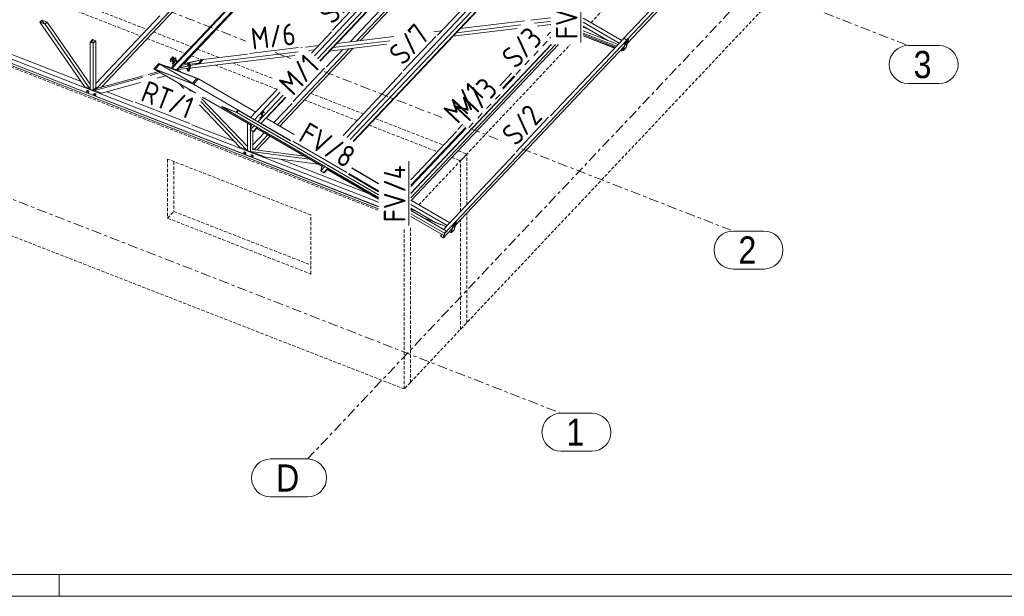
# Model space of a CAD drawing. Header units: millimetres. Extents: x -681 to 506, y -45 to 794.
# Tile 22 of 256: x -71 to 110, y -45 to 61. Entities that reach past the tile are written whole.
import ezdxf

# ---------------------------------------------------------------- set-up
doc = ezdxf.new("R2010")
doc.units = ezdxf.units.MM
doc.header["$LTSCALE"] = 0.6
for name, pattern in [('VERDECKT2', [1.5, 1, -0.5]), ('XKITLINE00', [0]), ('XKITLINE02', [4, 2, -2]), ('XKITLINE03', [6, 3, -1, 1, -1])]:
    doc.linetypes.add(name, pattern=pattern)
for name, color, linetype, lineweight in [('Bolt', 7, 'Continuous', 0), ('DrawingSheet', 5, 'Continuous', 0), ('Part', 2, 'Continuous', 0), ('PartMark', 3, 'Continuous', 0), ('S-GRID', 1, 'Continuous', 0)]:
    doc.layers.add(name, color=color, linetype=linetype, lineweight=lineweight)
doc.styles.add('ARIAL', font='ARIAL.TTF')
doc.styles.add('ISOCPEUR', font='ISOCPEUR.TTF')

msp = doc.modelspace()

# ---------------------------------------------------------------- linework, layer by layer
at = {"layer": 'Bolt', "color": 3, "linetype": 'XKITLINE00', "lineweight": 0}
for p, q in [((26.33, 60.57), (26.31, 60.59)), ((26.35, 60.57), (26.33, 60.57)), ((26.36, 60.6), (26.35, 60.57)), ((26.35, 60.57), (26.38, 60.58)), ((26.36, 60.6), (26.36, 60.6)), ((40.18, 56.94), (40.16, 56.89)), ((40.16, 56.89), (40.16, 56.85)), ((40.16, 56.85), (40.18, 56.84)), ((40.22, 57), (40.18, 56.94)), ((40.18, 56.87), (40.21, 56.93)), ((40.18, 56.84), (40.18, 56.87)), ((40.2, 56.83), (40.18, 56.84)), ((40.24, 56.98), (40.19, 56.88)), ((40.19, 56.88), (40.21, 56.85)), ((40.19, 56.88), (40.26, 56.84)), ((40.21, 56.84), (40.2, 56.83)), ((40.21, 56.93), (40.24, 56.99)), ((40.21, 56.85), (40.28, 56.81)), ((40.25, 57.05), (40.22, 57)), ((40.3, 57.05), (40.24, 56.98)), ((40.24, 56.99), (40.28, 57.04)), ((40.24, 56.98), (40.31, 56.94)), ((40.29, 57.08), (40.25, 57.05)), ((40.28, 57.32), (40.26, 57.27)), ((40.26, 57.27), (40.26, 57.23)), ((40.26, 57.23), (40.28, 57.22)), ((40.26, 56.84), (40.31, 56.94)), ((40.28, 56.81), (40.26, 56.84)), ((40.32, 57.38), (40.28, 57.32)), ((40.28, 57.25), (40.3, 57.31)), ((40.28, 57.22), (40.28, 57.25)), ((40.3, 57.21), (40.28, 57.22)), ((40.28, 57.04), (40.31, 57.06)), ((40.34, 56.87), (40.28, 56.81)), ((40.34, 57.36), (40.29, 57.26)), ((40.29, 57.26), (40.3, 57.23)), ((40.29, 57.26), (40.36, 57.22)), ((40.3, 57.07), (40.29, 57.08)), ((40.3, 57.31), (40.34, 57.37)), ((40.3, 57.23), (40.37, 57.19)), ((40.31, 57.22), (40.3, 57.21)), ((40.3, 57.07), (40.33, 57.06)), ((40.3, 57.05), (40.37, 57.01)), ((40.31, 57.06), (40.33, 57.06)), ((40.31, 56.94), (40.37, 57.01)), ((40.35, 57.43), (40.32, 57.38)), ((40.33, 57.06), (40.32, 57.03)), ((40.4, 57.43), (40.34, 57.36)), ((40.34, 57.37), (40.38, 57.42)), ((40.34, 57.36), (40.41, 57.32)), ((40.38, 56.97), (40.34, 56.87)), ((40.38, 57.45), (40.35, 57.43)), ((40.36, 57.22), (40.41, 57.32)), ((40.37, 57.19), (40.36, 57.22)), ((40.43, 57.25), (40.37, 57.19)), ((40.37, 57.01), (40.38, 56.97)), ((40.4, 57.45), (40.38, 57.45)), ((40.38, 57.42), (40.41, 57.44)), ((40.39, 57.77), (40.41, 57.79)), ((40.41, 57.19), (40.39, 57.13)), ((40.39, 57.13), (40.39, 57.1)), ((40.39, 57.1), (40.41, 57.08)), ((40.4, 57.45), (40.42, 57.43)), ((40.4, 57.43), (40.47, 57.38)), ((40.41, 57.44), (40.42, 57.43)), ((40.41, 57.32), (40.47, 57.38)), ((40.45, 57.25), (40.41, 57.19)), ((40.41, 57.08), (40.42, 57.12)), ((40.43, 57.08), (40.41, 57.08)), ((40.42, 57.43), (40.42, 57.41)), ((40.47, 57.23), (40.42, 57.13)), ((40.42, 57.12), (40.44, 57.17)), ((40.42, 57.13), (40.44, 57.09)), ((40.42, 57.13), (40.49, 57.09)), ((40.48, 57.35), (40.43, 57.25)), ((40.44, 57.09), (40.43, 57.08)), ((40.44, 57.17), (40.47, 57.23)), ((40.44, 57.09), (40.51, 57.05)), ((40.48, 57.3), (40.45, 57.25)), ((40.47, 57.38), (40.48, 57.35)), ((40.53, 57.29), (40.47, 57.23)), ((40.47, 57.23), (40.51, 57.28)), ((40.47, 57.23), (40.54, 57.19)), ((40.52, 57.32), (40.48, 57.3)), ((40.51, 57.56), (40.49, 57.51)), ((40.49, 57.51), (40.49, 57.47)), ((40.49, 57.47), (40.51, 57.46)), ((40.49, 57.09), (40.54, 57.19)), ((40.51, 57.05), (40.49, 57.09)), ((40.55, 57.62), (40.51, 57.56)), ((40.51, 57.5), (40.54, 57.55)), ((40.51, 57.46), (40.51, 57.5)), ((40.53, 57.45), (40.51, 57.46)), ((40.51, 57.28), (40.54, 57.31)), ((40.57, 57.12), (40.51, 57.05)), ((40.57, 57.61), (40.52, 57.51)), ((40.52, 57.51), (40.54, 57.47)), ((40.52, 57.51), (40.59, 57.47)), ((40.53, 57.31), (40.52, 57.32)), ((40.54, 57.47), (40.53, 57.45)), ((40.53, 57.31), (40.56, 57.3)), ((40.53, 57.29), (40.6, 57.25)), ((40.54, 57.55), (40.57, 57.61)), ((40.54, 57.47), (40.61, 57.43)), ((40.54, 57.31), (40.56, 57.3)), ((40.54, 57.19), (40.6, 57.25)), ((40.58, 57.67), (40.55, 57.62)), ((40.56, 57.3), (40.55, 57.28)), ((40.63, 57.67), (40.57, 57.61)), ((40.57, 57.61), (40.61, 57.66)), ((40.57, 57.61), (40.64, 57.57)), ((40.61, 57.21), (40.57, 57.12)), ((40.62, 57.7), (40.58, 57.67)), ((40.59, 57.47), (40.64, 57.57)), ((40.61, 57.43), (40.59, 57.47)), ((40.6, 57.25), (40.61, 57.21)), ((40.61, 57.66), (40.64, 57.68)), ((40.67, 57.49), (40.61, 57.43)), ((40.63, 57.69), (40.62, 57.7)), ((40.63, 57.69), (40.65, 57.68)), ((40.63, 57.67), (40.7, 57.63)), ((40.64, 57.68), (40.65, 57.68)), ((40.64, 57.57), (40.7, 57.63)), ((40.65, 57.68), (40.65, 57.66)), ((40.71, 57.59), (40.67, 57.49)), ((40.7, 57.63), (40.71, 57.59)), ((-43.29, 54.5), (-43.41, 54.39)), ((-43.35, 54.61), (-43.37, 54.57)), ((-43.37, 54.57), (-43.37, 54.54)), ((-43.35, 54.44), (-43.37, 54.54)), ((-43.3, 54.64), (-43.35, 54.61)), ((-43.25, 54.65), (-43.3, 54.64)), ((-43.26, 54.39), (-43.29, 54.5)), ((-43.1, 54.5), (-43.29, 54.5)), ((-43.2, 54.64), (-43.25, 54.65)), ((-43.16, 54.61), (-43.2, 54.64)), ((-43.14, 54.5), (-43.16, 54.61)), ((-43.08, 54.42), (-43.1, 54.5)), ((-43.05, 54.42), (-43.1, 54.5)), ((-43.41, 54.38), (-43.41, 54.39)), ((-43.3, 54.14), (-43.35, 54.07)), ((-43.35, 54.07), (-43.34, 54)), ((-43.34, 54.04), (-43.3, 54.11)), ((-43.33, 53.97), (-43.34, 54.04)), ((-43.33, 53.97), (-43.34, 54)), ((-43.2, 54.16), (-43.33, 54.04)), ((-43.3, 53.94), (-43.33, 54.04)), ((-43.31, 53.95), (-43.33, 53.97)), ((-43.22, 54.19), (-43.3, 54.14)), ((-43.3, 54.11), (-43.21, 54.17)), ((-43.3, 53.94), (-43.18, 54.06)), ((-43.24, 53.83), (-43.3, 53.94)), ((-43.05, 53.83), (-43.24, 53.83)), ((-43.11, 54.21), (-43.22, 54.19)), ((-43.21, 54.17), (-43.1, 54.18)), ((-43.18, 54.06), (-43.2, 54.16)), ((-43.02, 54.16), (-43.2, 54.16)), ((-43.18, 54.06), (-42.99, 54.06)), ((-43.02, 54.19), (-43.11, 54.21)), ((-43.1, 54.18), (-43.01, 54.17)), ((-42.93, 53.94), (-43.05, 53.83)), ((-42.96, 54.14), (-43.02, 54.19)), ((-42.99, 54.06), (-43.02, 54.16)), ((-42.95, 54.05), (-43.02, 54.16)), ((-43.01, 54.17), (-42.95, 54.12)), ((-42.99, 54.06), (-42.93, 53.94)), ((-42.95, 54.12), (-42.96, 54.14)), ((-42.95, 54.12), (-42.94, 54.05)), ((-42.95, 54.03), (-42.94, 54.05)), ((-42.93, 53.94), (-42.95, 54.05)), ((-40.67, 52.42), (-40.71, 52.52)), ((-40.61, 52.47), (-40.67, 52.42)), ((-40.67, 52.42), (-40.54, 52.44)), ((-40.61, 52.47), (-40.61, 52.53)), ((-40.61, 52.47), (-40.48, 52.48)), ((-40.54, 52.43), (-40.55, 52.44)), ((-40.54, 52.44), (-40.48, 52.48)), ((-40.5, 52.42), (-40.54, 52.43)), ((-40.48, 52.47), (-40.5, 52.42)), ((-40.5, 52.42), (-40.47, 52.43)), ((-40.48, 52.47), (-40.47, 52.55)), ((-40.48, 52.48), (-40.48, 52.55)), ((-40.47, 52.43), (-40.45, 52.48)), ((-40.45, 52.48), (-40.44, 52.55)), ((-40.12, 52.49), (-40.11, 52.49)), ((-40.11, 52.49), (-40.05, 52.53)), ((-40.11, 52.53), (-40.05, 52.53)), ((-40.05, 52.53), (-40.05, 52.6)), ((-40.05, 52.57), (-39.85, 52.59)), ((-39.85, 52.59), (-39.83, 52.62)), ((-39.83, 52.62), (-39.83, 52.62)), ((-59.15, 48.23), (-59.07, 48.33)), ((-59.07, 48.07), (-59.15, 48.23)), ((-59.09, 48.31), (-59.07, 48.38)), ((-59.09, 48.3), (-59.09, 48.31)), ((-59.07, 48.38), (-59, 48.41)), ((-59, 48.4), (-59.07, 48.33)), ((-59.07, 48.38), (-59.05, 48.4)), ((-59.07, 48.33), (-58.9, 48.26)), ((-58.9, 48.01), (-59.07, 48.07)), ((-58.99, 48.43), (-59.05, 48.4)), ((-59, 48.41), (-58.91, 48.4)), ((-58.83, 48.34), (-59, 48.4)), ((-58.9, 48.42), (-58.99, 48.43)), ((-58.91, 48.4), (-58.83, 48.34)), ((-58.81, 48.36), (-58.9, 48.42)), ((-58.83, 48.34), (-58.9, 48.26)), ((-58.9, 48.26), (-58.82, 48.1)), ((-58.82, 48.1), (-58.9, 48.01)), ((-58.83, 48.08), (-58.9, 48.01)), ((-58.83, 48.07), (-58.84, 48.07)), ((-58.83, 48.34), (-58.76, 48.26)), ((-58.75, 48.18), (-58.83, 48.34)), ((-58.75, 48.18), (-58.83, 48.08)), ((-58.76, 48.1), (-58.83, 48.07)), ((-58.75, 48.18), (-58.82, 48.1)), ((-58.74, 48.28), (-58.81, 48.36)), ((-58.76, 48.26), (-58.74, 48.17)), ((-58.74, 48.17), (-58.76, 48.1)), ((-58.76, 48.1), (-58.74, 48.12)), ((-58.72, 48.19), (-58.74, 48.28)), ((-58.74, 48.12), (-58.72, 48.19)), ((-57.82, 47.71), (-57.74, 47.81)), ((-57.74, 47.55), (-57.82, 47.71)), ((-57.76, 47.79), (-57.74, 47.86)), ((-57.76, 47.78), (-57.76, 47.79)), ((-57.74, 47.86), (-57.67, 47.89)), ((-57.67, 47.88), (-57.74, 47.81)), ((-57.74, 47.86), (-57.72, 47.88)), ((-57.74, 47.81), (-57.57, 47.74)), ((-57.57, 47.49), (-57.74, 47.55)), ((-57.66, 47.91), (-57.72, 47.88)), ((-57.67, 47.89), (-57.58, 47.88)), ((-57.5, 47.82), (-57.67, 47.88)), ((-57.57, 47.9), (-57.66, 47.91)), ((-57.58, 47.88), (-57.5, 47.83)), ((-57.48, 47.84), (-57.57, 47.9)), ((-57.5, 47.82), (-57.57, 47.74)), ((-57.57, 47.74), (-57.49, 47.58)), ((-57.49, 47.58), (-57.57, 47.49)), ((-57.5, 47.56), (-57.57, 47.49)), ((-57.5, 47.55), (-57.51, 47.55)), ((-57.5, 47.83), (-57.43, 47.74)), ((-57.42, 47.66), (-57.5, 47.82)), ((-57.42, 47.66), (-57.5, 47.56)), ((-57.43, 47.59), (-57.5, 47.55)), ((-57.42, 47.66), (-57.49, 47.58)), ((-57.42, 47.76), (-57.48, 47.84)), ((-57.43, 47.74), (-57.41, 47.65)), ((-57.41, 47.65), (-57.43, 47.59)), ((-57.43, 47.59), (-57.42, 47.6)), ((-57.39, 47.67), (-57.42, 47.76)), ((-57.42, 47.6), (-57.39, 47.67)), ((-26.96, 44.13), (-26.99, 44.07)), ((-26.99, 44.04), (-26.99, 44.07)), ((-26.99, 44.04), (-26.97, 44.02)), ((-26.97, 44.02), (-26.96, 44.06)), ((-26.95, 44.02), (-26.97, 44.02)), ((-26.93, 44.19), (-26.96, 44.13)), ((-26.91, 44.17), (-26.96, 44.06)), ((-26.96, 44.06), (-26.94, 44.11)), ((-26.86, 44.01), (-26.96, 44.06)), ((-26.96, 44.06), (-26.94, 44.03)), ((-26.94, 44.02), (-26.95, 44.02)), ((-26.94, 44.11), (-26.91, 44.17)), ((-26.94, 44.03), (-26.85, 43.97)), ((-26.89, 44.24), (-26.93, 44.19)), ((-26.84, 44.24), (-26.91, 44.17)), ((-26.91, 44.17), (-26.87, 44.22)), ((-26.81, 44.12), (-26.91, 44.17)), ((-26.86, 44.26), (-26.89, 44.24)), ((-26.87, 44.22), (-26.84, 44.25)), ((-26.85, 43.71), (-26.87, 43.65)), ((-26.87, 43.62), (-26.87, 43.65)), ((-26.87, 43.62), (-26.85, 43.6)), ((-26.84, 44.25), (-26.86, 44.26)), ((-26.86, 44.01), (-26.81, 44.12)), ((-26.86, 44.01), (-26.85, 43.97)), ((-26.85, 43.97), (-26.81, 44.01)), ((-26.81, 43.77), (-26.85, 43.71)), ((-26.85, 43.6), (-26.84, 43.64)), ((-26.83, 43.6), (-26.85, 43.6)), ((-26.84, 44.25), (-26.82, 44.24)), ((-26.84, 44.25), (-26.82, 44.24)), ((-26.84, 44.24), (-26.75, 44.18)), ((-26.84, 44.02), (-26.76, 43.98)), ((-26.79, 43.75), (-26.84, 43.64)), ((-26.84, 43.64), (-26.82, 43.69)), ((-26.74, 43.59), (-26.84, 43.64)), ((-26.84, 43.64), (-26.82, 43.61)), ((-26.82, 43.6), (-26.83, 43.6)), ((-26.82, 44.24), (-26.82, 44.22)), ((-26.82, 43.69), (-26.79, 43.75)), ((-26.82, 43.61), (-26.73, 43.55)), ((-26.75, 44.18), (-26.81, 44.12)), ((-26.77, 43.82), (-26.81, 43.77)), ((-26.72, 43.82), (-26.79, 43.75)), ((-26.79, 43.75), (-26.75, 43.8)), ((-26.69, 43.7), (-26.79, 43.75)), ((-26.74, 43.84), (-26.77, 43.82)), ((-26.76, 44.13), (-26.69, 44.09)), ((-26.76, 44), (-26.75, 44.02)), ((-26.76, 43.98), (-26.76, 44)), ((-26.75, 43.98), (-26.76, 43.98)), ((-26.74, 44.14), (-26.75, 44.18)), ((-26.75, 44.12), (-26.74, 44.14)), ((-26.75, 44.02), (-26.73, 44.05)), ((-26.74, 43.99), (-26.75, 43.98)), ((-26.75, 43.8), (-26.72, 43.83)), ((-26.72, 44.01), (-26.74, 43.99)), ((-26.73, 43.83), (-26.74, 43.84)), ((-26.74, 43.59), (-26.69, 43.7)), ((-26.74, 43.59), (-26.73, 43.55)), ((-26.73, 44.05), (-26.71, 44.08)), ((-26.73, 43.83), (-26.7, 43.82)), ((-26.73, 43.55), (-26.7, 43.59)), ((-26.7, 44.04), (-26.72, 44.01)), ((-26.72, 43.83), (-26.7, 43.82)), ((-26.72, 43.82), (-26.63, 43.76)), ((-26.72, 43.6), (-26.64, 43.56)), ((-26.71, 44.08), (-26.7, 44.09)), ((-26.7, 44.09), (-26.69, 44.09)), ((-26.69, 44.07), (-26.7, 44.04)), ((-26.7, 43.82), (-26.7, 43.8)), ((-26.69, 44.09), (-26.69, 44.07)), ((-26.63, 43.76), (-26.69, 43.7)), ((-26.65, 44.46), (-26.67, 44.41)), ((-26.67, 44.37), (-26.67, 44.41)), ((-26.67, 44.37), (-26.65, 44.36)), ((-26.61, 44.52), (-26.65, 44.46)), ((-26.65, 44.39), (-26.62, 44.45)), ((-26.65, 44.36), (-26.65, 44.39)), ((-26.63, 44.35), (-26.65, 44.36)), ((-26.59, 44.51), (-26.64, 44.4)), ((-26.55, 44.35), (-26.64, 44.4)), ((-26.64, 44.4), (-26.63, 44.36)), ((-26.64, 43.71), (-26.57, 43.67)), ((-26.64, 43.58), (-26.63, 43.61)), ((-26.64, 43.56), (-26.64, 43.58)), ((-26.63, 43.56), (-26.64, 43.56)), ((-26.62, 44.36), (-26.63, 44.35)), ((-26.63, 44.36), (-26.53, 44.31)), ((-26.62, 43.72), (-26.63, 43.76)), ((-26.63, 43.7), (-26.62, 43.72)), ((-26.63, 43.61), (-26.61, 43.64)), ((-26.62, 43.57), (-26.63, 43.56)), ((-26.62, 44.45), (-26.59, 44.51)), ((-26.6, 43.59), (-26.62, 43.57)), ((-26.58, 44.57), (-26.61, 44.52)), ((-26.61, 43.64), (-26.59, 43.66)), ((-26.58, 43.62), (-26.6, 43.59)), ((-26.53, 44.57), (-26.59, 44.51)), ((-26.59, 44.51), (-26.55, 44.56)), ((-26.5, 44.45), (-26.59, 44.51)), ((-26.59, 43.66), (-26.58, 43.67)), ((-26.54, 44.6), (-26.58, 44.57)), ((-26.58, 43.67), (-26.57, 43.67)), ((-26.57, 43.65), (-26.58, 43.62)), ((-26.57, 43.67), (-26.57, 43.65)), ((-26.55, 44.56), (-26.52, 44.58)), ((-26.55, 44.35), (-26.5, 44.45)), ((-26.55, 44.35), (-26.53, 44.31)), ((-26.53, 44.59), (-26.54, 44.6)), ((-26.53, 44.59), (-26.5, 44.58)), ((-26.53, 44.57), (-26.43, 44.52)), ((-26.53, 44.31), (-26.5, 44.35)), ((-26.52, 44.58), (-26.5, 44.58)), ((-26.52, 44.36), (-26.44, 44.32)), ((-26.5, 44.58), (-26.51, 44.56)), ((-26.43, 44.52), (-26.5, 44.45)), ((-26.45, 44.47), (-26.37, 44.42)), ((-26.44, 44.33), (-26.43, 44.36)), ((-26.44, 44.32), (-26.44, 44.33)), ((-26.42, 44.32), (-26.44, 44.31)), ((-26.44, 44.31), (-26.44, 44.32)), ((-26.42, 44.48), (-26.43, 44.52)), ((-26.43, 44.46), (-26.42, 44.48)), ((-26.43, 44.36), (-26.42, 44.39)), ((-26.42, 44.39), (-26.4, 44.42)), ((-26.4, 44.35), (-26.42, 44.32)), ((-26.4, 44.42), (-26.38, 44.43)), ((-26.38, 44.38), (-26.4, 44.35)), ((-26.38, 44.43), (-26.37, 44.42)), ((-26.37, 44.41), (-26.38, 44.38)), ((-26.37, 44.42), (-26.37, 44.41)), ((-27.19, 43.28), (-27.18, 43.32)), ((-27.19, 43.28), (-27.16, 43.27)), ((-27.16, 43.37), (-27.18, 43.32)), ((-27.13, 43.43), (-27.16, 43.37)), ((-27.16, 43.3), (-27.14, 43.36)), ((-27.16, 43.27), (-27.16, 43.3)), ((-27.15, 43.26), (-27.16, 43.27)), ((-27.1, 43.41), (-27.15, 43.31)), ((-27.06, 43.25), (-27.15, 43.31)), ((-27.15, 43.31), (-27.14, 43.27)), ((-27.14, 43.27), (-27.15, 43.26)), ((-27.14, 43.36), (-27.1, 43.42)), ((-27.14, 43.27), (-27.05, 43.22)), ((-27.09, 43.48), (-27.13, 43.43)), ((-27.04, 43.48), (-27.1, 43.41)), ((-27.1, 43.42), (-27.07, 43.47)), ((-27.01, 43.36), (-27.1, 43.41)), ((-27.06, 43.5), (-27.09, 43.48)), ((-27.07, 43.47), (-27.04, 43.49)), ((-27.04, 43.5), (-27.06, 43.5)), ((-27.06, 43.25), (-27.01, 43.36)), ((-27.06, 43.25), (-27.05, 43.22)), ((-27.05, 43.22), (-27.01, 43.25)), ((-27.04, 43.5), (-27.02, 43.48)), ((-27.04, 43.49), (-27.02, 43.48)), ((-27.04, 43.48), (-26.95, 43.43)), ((-27.03, 43.27), (-26.96, 43.22)), ((-27.02, 43.48), (-27.02, 43.47)), ((-26.95, 43.43), (-27.01, 43.36)), ((-26.96, 43.38), (-26.89, 43.33)), ((-26.96, 43.24), (-26.95, 43.27)), ((-26.96, 43.22), (-26.96, 43.24)), ((-26.95, 43.22), (-26.96, 43.22)), ((-26.93, 43.39), (-26.95, 43.43)), ((-26.95, 43.37), (-26.93, 43.39)), ((-26.95, 43.27), (-26.93, 43.3)), ((-26.94, 43.23), (-26.95, 43.22)), ((-26.92, 43.26), (-26.94, 43.23)), ((-26.93, 43.3), (-26.91, 43.32)), ((-26.9, 43.29), (-26.92, 43.26)), ((-26.91, 43.32), (-26.9, 43.34)), ((-26.9, 43.34), (-26.89, 43.33)), ((-26.89, 43.32), (-26.9, 43.29)), ((-26.89, 43.33), (-26.89, 43.32)), ((-30.18, 36.93), (-30.1, 37.02)), ((-30.1, 36.77), (-30.18, 36.93)), ((-30.12, 37.01), (-30.09, 37.08)), ((-30.12, 37), (-30.12, 37.01)), ((-30.02, 37.1), (-30.1, 37.02)), ((-30.1, 37.02), (-29.93, 36.96)), ((-29.93, 36.71), (-30.1, 36.77)), ((-30.09, 37.08), (-30.03, 37.11)), ((-30.09, 37.08), (-30.08, 37.1)), ((-30.01, 37.13), (-30.08, 37.1)), ((-30.03, 37.11), (-29.94, 37.1)), ((-29.86, 37.04), (-30.02, 37.1)), ((-29.93, 37.12), (-30.01, 37.13)), ((-29.94, 37.1), (-29.85, 37.04)), ((-29.84, 37.06), (-29.93, 37.12)), ((-29.86, 37.04), (-29.93, 36.96)), ((-29.93, 36.96), (-29.85, 36.8)), ((-29.85, 36.8), (-29.93, 36.71)), ((-29.86, 36.78), (-29.93, 36.71)), ((-29.85, 36.77), (-29.87, 36.77)), ((-29.78, 36.88), (-29.86, 37.04)), ((-29.78, 36.88), (-29.86, 36.78)), ((-29.85, 37.04), (-29.79, 36.96)), ((-29.78, 36.88), (-29.85, 36.8)), ((-29.79, 36.8), (-29.85, 36.77)), ((-29.77, 36.98), (-29.84, 37.06)), ((-29.79, 36.96), (-29.77, 36.87)), ((-29.77, 36.87), (-29.79, 36.8)), ((-29.79, 36.8), (-29.77, 36.82)), ((-29.75, 36.89), (-29.77, 36.98)), ((-29.77, 36.82), (-29.75, 36.89)), ((-28.85, 36.41), (-28.77, 36.51)), ((-28.77, 36.25), (-28.85, 36.41)), ((-28.79, 36.49), (-28.76, 36.56)), ((-28.79, 36.48), (-28.79, 36.49)), ((-28.69, 36.58), (-28.77, 36.51)), ((-28.77, 36.51), (-28.6, 36.44)), ((-28.76, 36.56), (-28.7, 36.59)), ((-28.76, 36.56), (-28.75, 36.58)), ((-28.68, 36.61), (-28.75, 36.58)), ((-28.7, 36.59), (-28.61, 36.58)), ((-28.53, 36.52), (-28.69, 36.58)), ((-28.6, 36.6), (-28.68, 36.61)), ((-28.61, 36.58), (-28.52, 36.52)), ((-28.51, 36.54), (-28.6, 36.6)), ((-28.53, 36.52), (-28.6, 36.44)), ((-28.6, 36.44), (-28.52, 36.28)), ((-28.45, 36.36), (-28.53, 36.52)), ((-28.45, 36.36), (-28.53, 36.26)), ((-28.52, 36.52), (-28.46, 36.44)), ((-28.45, 36.36), (-28.52, 36.28)), ((-28.44, 36.46), (-28.51, 36.54)), ((-28.46, 36.44), (-28.44, 36.35)), ((-28.44, 36.35), (-28.46, 36.28)), ((-28.46, 36.28), (-28.44, 36.3)), ((-28.42, 36.37), (-28.44, 36.46)), ((-28.44, 36.3), (-28.42, 36.37)), ((-28.6, 36.19), (-28.77, 36.25)), ((-28.52, 36.28), (-28.6, 36.19)), ((-28.53, 36.26), (-28.6, 36.19)), ((-28.52, 36.25), (-28.54, 36.25)), ((-28.46, 36.28), (-28.52, 36.25)), ((8.58, 23.74), (8.56, 23.68)), ((8.56, 23.68), (8.56, 23.65)), ((8.56, 23.65), (8.58, 23.63)), ((8.62, 23.8), (8.58, 23.74)), ((8.58, 23.67), (8.6, 23.72)), ((8.58, 23.63), (8.58, 23.67)), ((8.6, 23.63), (8.58, 23.63)), ((8.64, 23.78), (8.59, 23.68)), ((8.59, 23.68), (8.6, 23.64)), ((8.59, 23.68), (8.66, 23.64)), ((8.6, 23.72), (8.64, 23.78)), ((8.61, 23.64), (8.6, 23.63)), ((8.6, 23.64), (8.67, 23.6)), ((8.65, 23.85), (8.62, 23.8)), ((8.7, 23.84), (8.64, 23.78)), ((8.64, 23.78), (8.68, 23.83)), ((8.64, 23.78), (8.71, 23.74)), ((8.68, 23.87), (8.65, 23.85)), ((8.66, 23.64), (8.71, 23.74)), ((8.67, 23.6), (8.66, 23.64)), ((8.73, 23.67), (8.67, 23.6)), ((8.7, 23.86), (8.68, 23.87)), ((8.68, 23.83), (8.71, 23.86)), ((8.71, 23.6), (8.69, 23.55)), ((8.7, 23.86), (8.72, 23.85)), ((8.7, 23.84), (8.77, 23.8)), ((8.71, 23.86), (8.72, 23.85)), ((8.71, 23.74), (8.77, 23.8)), ((8.75, 23.66), (8.71, 23.6)), ((8.72, 23.85), (8.72, 23.83)), ((8.77, 23.64), (8.72, 23.55)), ((8.78, 23.77), (8.73, 23.67)), ((8.74, 23.59), (8.77, 23.65)), ((8.78, 23.71), (8.75, 23.66)), ((8.77, 23.8), (8.78, 23.77)), ((8.83, 23.71), (8.77, 23.64)), ((8.77, 23.65), (8.81, 23.7)), ((8.77, 23.64), (8.84, 23.6)), ((8.82, 23.74), (8.78, 23.71)), ((8.81, 23.98), (8.79, 23.93)), ((8.79, 23.93), (8.79, 23.89)), ((8.79, 23.89), (8.81, 23.88)), ((8.79, 23.5), (8.84, 23.6)), ((8.85, 24.04), (8.81, 23.98)), ((8.81, 23.91), (8.83, 23.97)), ((8.81, 23.88), (8.81, 23.91)), ((8.83, 23.87), (8.81, 23.88)), ((8.81, 23.7), (8.84, 23.72)), ((8.87, 24.02), (8.82, 23.92)), ((8.82, 23.92), (8.84, 23.89)), ((8.82, 23.92), (8.89, 23.88)), ((8.83, 23.73), (8.82, 23.74)), ((8.83, 23.97), (8.87, 24.03)), ((8.84, 23.88), (8.83, 23.87)), ((8.83, 23.73), (8.86, 23.72)), ((8.83, 23.71), (8.9, 23.67)), ((8.84, 23.89), (8.9, 23.85)), ((8.84, 23.72), (8.86, 23.72)), ((8.84, 23.6), (8.9, 23.67)), ((8.88, 24.09), (8.85, 24.04)), ((8.86, 23.72), (8.85, 23.7)), ((8.93, 24.09), (8.87, 24.02)), ((8.87, 24.03), (8.91, 24.08)), ((8.87, 24.02), (8.94, 23.98)), ((8.91, 23.63), (8.87, 23.53)), ((8.91, 24.11), (8.88, 24.09)), ((8.89, 23.88), (8.94, 23.98)), ((8.9, 23.85), (8.89, 23.88)), ((8.96, 23.91), (8.9, 23.85)), ((8.9, 23.67), (8.91, 23.63)), ((8.93, 24.11), (8.91, 24.11)), ((8.91, 24.08), (8.94, 24.1)), ((8.93, 24.11), (8.95, 24.1)), ((8.93, 24.09), (9, 24.05)), ((8.94, 24.1), (8.95, 24.1)), ((8.94, 23.98), (9, 24.05)), ((8.95, 24.1), (8.95, 24.07)), ((9.01, 24.01), (8.96, 23.91)), ((9, 24.05), (9.01, 24.01)), ((8.48, 23.36), (8.46, 23.3)), ((8.46, 23.3), (8.46, 23.27)), ((8.46, 23.27), (8.48, 23.26)), ((8.52, 23.42), (8.48, 23.36)), ((8.48, 23.29), (8.51, 23.35)), ((8.48, 23.26), (8.48, 23.29)), ((8.5, 23.25), (8.48, 23.26)), ((8.54, 23.4), (8.49, 23.3)), ((8.49, 23.3), (8.51, 23.26)), ((8.49, 23.3), (8.56, 23.26)), ((8.51, 23.26), (8.5, 23.25)), ((8.51, 23.35), (8.54, 23.41)), ((8.51, 23.26), (8.58, 23.22)), ((8.55, 23.47), (8.52, 23.42)), ((8.54, 23.41), (8.58, 23.46)), ((8.6, 23.46), (8.54, 23.4)), ((8.54, 23.4), (8.61, 23.36)), ((8.59, 23.49), (8.55, 23.47)), ((8.56, 23.26), (8.61, 23.36)), ((8.58, 23.22), (8.56, 23.26)), ((8.58, 23.46), (8.61, 23.48)), ((8.64, 23.29), (8.58, 23.22)), ((8.6, 23.49), (8.59, 23.49)), ((8.6, 23.49), (8.63, 23.47)), ((8.6, 23.46), (8.67, 23.42)), ((8.61, 23.48), (8.63, 23.47)), ((8.61, 23.36), (8.67, 23.42)), ((8.63, 23.47), (8.62, 23.45)), ((8.68, 23.39), (8.64, 23.29)), ((8.67, 23.42), (8.68, 23.39)), ((8.69, 23.55), (8.69, 23.51)), ((8.69, 23.51), (8.71, 23.5)), ((8.71, 23.5), (8.72, 23.54)), ((8.73, 23.49), (8.71, 23.5)), ((8.72, 23.54), (8.74, 23.59)), ((8.72, 23.55), (8.74, 23.51)), ((8.72, 23.55), (8.79, 23.5)), ((8.74, 23.5), (8.73, 23.49)), ((8.74, 23.51), (8.81, 23.47)), ((8.81, 23.47), (8.79, 23.5)), ((8.87, 23.53), (8.81, 23.47))]:
    msp.add_line(p, q, dxfattribs=at)
at = {"layer": 'DrawingSheet', "color": 3, "linetype": 'XKITLINE00', "lineweight": 0}
msp.add_line((-677.18, -40.79), (501.82, -40.79), dxfattribs=at)
at = {"layer": 'DrawingSheet', "color": 2, "linetype": 'XKITLINE00', "lineweight": 0}
for p, q in [((-64.18, -44.79), (-64.18, -40.79)), ((-681.18, -44.79), (505.82, -44.79))]:
    msp.add_line(p, q, dxfattribs=at)
at = {"layer": 'Part', "color": 4, "linetype": 'VERDECKT2', "lineweight": 0}
for p, q in [((0.58, -5.35), (385.62, 402.52)), ((-369.14, 137.19), (-0.58, -6.57)), ((33.83, 60.94), (62.29, 91.09)), ((-76.91, 69.31), (-49.17, 58.49)), ((-75.76, 70.53), (-48.02, 59.71)), ((32.62, 60.03), (32.66, 60.07)), ((32.66, 60.07), (32.66, 60.07)), ((32.66, 60.07), (32.66, 60.01)), ((32.87, 59.93), (32.94, 60)), ((-89.85, 59.32), (-5.33, 26.35)), ((-46.79, 59.23), (-39.79, 56.5)), ((-47.94, 58.01), (-40.94, 55.28)), ((2.12, 27.36), (30.01, 56.9)), ((-39.82, 54.84), (-37.9, 54.1)), ((-38.66, 56.06), (-34.68, 54.51)), ((-35.48, 53.15), (-24.01, 48.68)), ((-32.2, 53.54), (-24.78, 50.65)), ((-24.01, 48.68), (-23.97, 48.66)), ((-17.82, 47.93), (-8.1, 44.14)), ((-18.97, 46.71), (-9.26, 42.92)), ((-7.05, 42.06), (5.54, 37.15)), ((-5.9, 43.28), (6.7, 38.37)), ((9.36, 37.33), (10.95, 36.71)), ((10.95, 36.71), (9.8, 35.49)), ((10.95, 27.4), (10.95, 36.71)), ((-17.77, 25.5), (-44.18, 35.8)), ((-44.18, 35.8), (-44.18, 24.91)), ((-43.02, 35.35), (-43.02, 26.13)), ((8.21, 36.11), (9.8, 35.49)), ((9.8, 26.18), (9.8, 35.49)), ((-44.18, 24.91), (-43.02, 26.13)), ((-43.02, 26.13), (-17.77, 16.28)), ((-17.77, 14.61), (-17.77, 25.5)), ((0.92, 26.45), (0.96, 26.49)), ((0.96, 26.43), (0.96, 26.49)), ((0.96, 26.49), (0.96, 26.49)), ((1.17, 26.35), (1.24, 26.42)), ((10.95, 5.64), (10.95, 25.83)), ((-44.18, 24.91), (-17.77, 14.61)), ((9.8, 4.42), (9.8, 24.61)), ((-0.58, -6.57), (-0.58, 23.14)), ((0.58, -5.35), (0.58, 23.14)), ((0.58, 23.14), (0.58, -5.35)), ((9.8, 4.42), (10.95, 5.64)), ((0.58, -5.35), (-0.58, -6.57))]:
    msp.add_line(p, q, dxfattribs=at)
at = {"layer": 'Part', "color": 2, "linetype": 'XKITLINE00', "lineweight": 0}
for p, q in [((72.73, 91.93), (40.48, 57.77)), ((40.56, 57.2), (72.25, 90.76)), ((-26.21, 81.71), (-57.16, 48.93)), ((-17.09, 54.82), (8.43, 81.85)), ((-56.39, 49.06), (-26.21, 81.03)), ((-16.55, 54.31), (8.11, 80.44)), ((-16.12, 53.9), (8.71, 80.2)), ((-16.1, 53.89), (8.73, 80.19)), ((-42.54, 52.24), (-17.28, 79)), ((-42.5, 52.23), (-17.24, 78.98)), ((-41.18, 53.39), (-17.08, 78.92)), ((-16.06, 53.85), (4.78, 75.93)), ((5.57, 58.63), (20.82, 74.78)), ((-11.17, 39.77), (21.51, 74.38)), ((-10.51, 39.39), (21.12, 72.89)), ((-9.97, 39.08), (21.72, 72.65)), ((-9.95, 39.07), (21.74, 72.64)), ((53, 71.95), (39.92, 58.09)), ((-10.55, 57.42), (2, 70.71)), ((-9.37, 57.56), (2.76, 70.41)), ((-8.65, 57.64), (2.76, 69.73)), ((-9.9, 39.04), (17.79, 68.38)), ((-43.47, 52.61), (-31.89, 64.87)), ((-43.43, 52.59), (-31.86, 64.84)), ((-31.82, 64.8), (-43.37, 52.56)), ((-45.64, 62.23), (-57.43, 49.74)), ((22.75, 61.43), (26.38, 61.87)), ((32.38, 61.78), (39.5, 57.65)), ((-89.43, 60.68), (-5.33, 27.88)), ((-67.38, 61.43), (-67.72, 61.06)), ((-67.72, 61.06), (-66.73, 60.67)), ((-67.72, 61.06), (-59.49, 49.17)), ((-67.67, 61.07), (-67.36, 61.4)), ((-67.67, 61.07), (-66.75, 60.71)), ((-67.38, 61.43), (-66.38, 61.04)), ((-67.36, 61.4), (-66.93, 60.78)), ((-66.43, 61.04), (-67.36, 61.4)), ((-66.75, 60.71), (-66.43, 61.04)), ((-66.38, 61.04), (-66.73, 60.67)), ((-66.73, 60.67), (-58.5, 48.78)), ((-58.46, 49.59), (-66.38, 61.04)), ((9.03, 59.1), (20.9, 60.53)), ((9.75, 59.86), (21.62, 61.29)), ((23.39, 60.83), (26.38, 61.19)), ((23.94, 60.31), (26.38, 60.6)), ((32.38, 61.03), (39.04, 57.16)), ((32.38, 60.33), (36.97, 57.67)), ((32.38, 60.12), (33.46, 59.7)), ((32.5, 60.08), (32.61, 60.19)), ((32.5, 60.08), (32.61, 60.19)), ((32.56, 60.05), (32.66, 60.16)), ((32.57, 60.05), (32.66, 60.14)), ((32.57, 60.05), (32.66, 60.14)), ((32.59, 60.04), (32.66, 60.12)), ((32.59, 60.04), (32.66, 60.12)), ((32.62, 60.03), (32.66, 60.07)), ((32.62, 60.03), (32.66, 60.07)), ((32.66, 60.14), (32.66, 60.16)), ((32.66, 60.07), (32.66, 60.16)), ((32.66, 60.16), (32.66, 60.16)), ((32.66, 60.14), (32.66, 60.12)), ((32.66, 60.12), (32.66, 60.07)), ((-5.33, 27.03), (-89.15, 59.73)), ((-89.15, 59.3), (-5.33, 26.61)), ((-89.13, 59.75), (-5.33, 27.06)), ((-85.08, 59.82), (-60.13, 50.09)), ((-17.66, 55.35), (-14, 59.23)), ((-12.97, 57.12), (-2.5, 58.39)), ((4.89, 59.28), (6.35, 59.45)), ((5.53, 58.67), (5.63, 58.69)), ((8.41, 58.44), (20.27, 59.87)), ((26.38, 59.22), (25.77, 58.58)), ((26.26, 58.12), (26.38, 58.25)), ((32.38, 59.46), (38.83, 56.94)), ((32.38, 59.03), (38.54, 56.63)), ((32.38, 59.01), (38.52, 56.61)), ((32.38, 58.78), (38.37, 56.44)), ((32.38, 58.55), (38.21, 56.28)), ((32.38, 58.52), (38.19, 56.26)), ((39.92, 58.07), (39.92, 58.09)), ((39.92, 58.09), (40.48, 57.77)), ((-58, 57.85), (-58.46, 57.37)), ((-58.46, 57.37), (-57.89, 57.14)), ((-58.46, 57.37), (-58.46, 48.68)), ((-58.41, 57.37), (-57.99, 57.82)), ((-58.41, 57.37), (-57.9, 57.17)), ((-58, 57.85), (-57.43, 57.63)), ((-57.99, 57.82), (-57.99, 57.21)), ((-57.47, 57.62), (-57.99, 57.82)), ((-57.9, 57.17), (-57.47, 57.62)), ((-57.89, 57.14), (-57.43, 57.63)), ((-57.89, 57.14), (-57.89, 48.46)), ((-57.43, 57.63), (-57.43, 48.95)), ((-19.63, 56.32), (-19.39, 56.35)), ((-18.79, 56.42), (-16.37, 56.71)), ((-14.32, 55.7), (-3.84, 56.96)), ((-13.69, 56.36), (-3.22, 57.62)), ((0.67, 29.55), (26.49, 56.9)), ((0.67, 29.45), (26.58, 56.9)), ((0.67, 29.47), (26.57, 56.9)), ((27.31, 56.9), (0.67, 28.68)), ((27.83, 56.9), (0.72, 28.18)), ((40.45, 57.74), (6.88, 22.17)), ((8.86, 23.62), (39.97, 56.57)), ((39.9, 58.06), (26.39, 43.75)), ((36.97, 57.67), (38.83, 56.94)), ((39.78, 55.85), (40.19, 57.4)), ((39.83, 55.82), (40.23, 57.38)), ((39.83, 55.82), (40.35, 56.37)), ((40.45, 57.74), (39.9, 58.06)), ((40.45, 57.76), (39.92, 58.07)), ((39.92, 56.51), (39.95, 56.5)), ((39.92, 56.51), (39.95, 56.5)), ((40.19, 57.4), (40.71, 57.95)), ((40.23, 57.38), (40.19, 57.4)), ((40.75, 57.92), (40.23, 57.38)), ((40.29, 57.83), (40.3, 57.85)), ((40.35, 56.37), (40.75, 57.92)), ((40.43, 57.66), (40.45, 57.74)), ((40.44, 57.74), (40.45, 57.76)), ((40.48, 57.77), (40.46, 57.69)), ((40.71, 57.95), (40.75, 57.92)), ((-42.7, 54.46), (-43.58, 54.36)), ((-42.67, 54.39), (-42.7, 54.46)), ((-40.09, 52.59), (-20.74, 54.92)), ((-38.37, 53.38), (-20.11, 55.59)), ((-37.65, 54.15), (-29.47, 55.14)), ((-23.94, 42.13), (-10.72, 56.13)), ((-23.52, 41.89), (-9.99, 56.22)), ((-18.15, 55.82), (-17.1, 55.95)), ((-14.92, 52.78), (-11.89, 55.99)), ((39.28, 55.83), (39.49, 55.75)), ((39.29, 55.85), (39.49, 55.77)), ((39.45, 56.02), (39.65, 55.94)), ((39.49, 55.77), (39.65, 55.94)), ((39.49, 55.75), (39.67, 55.93)), ((39.49, 55.75), (39.49, 55.77)), ((39.61, 56.19), (39.65, 56.17)), ((39.62, 56.2), (39.67, 56.19)), ((39.67, 56.19), (39.65, 56.17)), ((39.65, 55.94), (39.65, 56.17)), ((39.67, 55.93), (39.67, 56.19)), ((39.67, 55.93), (39.79, 55.88)), ((39.78, 55.85), (39.83, 55.82)), ((-45.82, 53.44), (-46.75, 52.46)), ((-46.49, 52.4), (-45.62, 53.32)), ((-45.82, 53.44), (-38.51, 50.59)), ((-45.62, 53.32), (-39.57, 49.8)), ((-38.77, 50.65), (-45.62, 53.32)), ((-44.2, 52.89), (-44.25, 52.83)), ((-44.25, 52.83), (-41.83, 51.88)), ((-44.25, 52.83), (-44.25, 52.83)), ((-44.2, 52.89), (-41.77, 51.94)), ((-43.58, 54.36), (-43.7, 53.93)), ((-43.68, 53.85), (-43.7, 53.93)), ((-43.56, 54.29), (-43.68, 53.85)), ((-43.56, 54.29), (-43.68, 53.85)), ((-43.66, 53.76), (-43.68, 53.85)), ((-43.54, 54.22), (-43.66, 53.76)), ((-43.01, 53.77), (-43.66, 53.76)), ((-43.58, 54.36), (-43.56, 54.29)), ((-43.56, 54.29), (-42.67, 54.39)), ((-42.67, 54.39), (-43.56, 54.29)), ((-43.56, 54.29), (-43.54, 54.22)), ((-43.54, 54.22), (-42.65, 54.32)), ((-43.3, 53.46), (-42.61, 54.19)), ((-43.14, 52.95), (-43.3, 53.46)), ((-43.17, 52.92), (-43.3, 53.46)), ((-43.23, 53.34), (-42.59, 54.02)), ((-43.12, 52.98), (-43.23, 53.34)), ((-43.12, 52.98), (-43.14, 52.95)), ((-42.65, 54.32), (-42.71, 54.09)), ((-42.65, 54.32), (-42.67, 54.39)), ((-42.61, 54.19), (-42.45, 53.68)), ((-42.59, 54.02), (-42.5, 53.63)), ((-42.48, 53.65), (-42.59, 54.02)), ((-42.45, 53.68), (-42.48, 53.65)), ((-42.17, 52.57), (-40.19, 53)), ((-42.15, 52.6), (-40.2, 53.02)), ((-41.53, 53.09), (-41.96, 52.64)), ((-41.48, 53.31), (-41.53, 53.09)), ((-40.56, 53.21), (-41.53, 53.09)), ((-41.48, 53.31), (-40.48, 53.52)), ((-41.45, 53.34), (-41.48, 53.31)), ((-41.45, 53.34), (-40.49, 53.54)), ((-40.48, 53.52), (-40.56, 53.21)), ((-40.46, 52.96), (-40.56, 53.21)), ((-40.49, 53.54), (-40.39, 53.56)), ((-40.49, 53.54), (-40.19, 53)), ((-40.49, 53.54), (-40.48, 53.52)), ((-40.19, 53), (-40.45, 52)), ((-40.39, 53.56), (-40.28, 53.59)), ((-40.39, 53.56), (-40.08, 53.02)), ((-40.08, 53.02), (-40.39, 53.56)), ((-40.08, 53.02), (-40.35, 52.01)), ((-40.08, 53.02), (-40.35, 52.01)), ((-40.19, 53), (-40.3, 52.57)), ((-40.28, 53.59), (-37.65, 54.15)), ((-40.27, 53.57), (-40.28, 53.59)), ((-39.98, 53.04), (-40.28, 53.59)), ((-37.91, 54.07), (-40.27, 53.57)), ((-39.98, 53.04), (-40.24, 52.03)), ((-40.19, 53), (-40.2, 53.02)), ((-40.19, 53), (-40.08, 53.02)), ((-40.1, 53.27), (-38.49, 53.46)), ((-39.98, 53.04), (-40.09, 52.59)), ((-40.08, 53.02), (-39.98, 53.04)), ((-39.99, 53.06), (-38.58, 53.36)), ((-39.99, 53.06), (-39.98, 53.04)), ((-39.98, 53.04), (-38.37, 53.38)), ((-38.58, 53.36), (-37.91, 54.07)), ((-37.65, 54.15), (-38.37, 53.38)), ((-57.64, 48.45), (-48.83, 50.84)), ((-57.29, 48.81), (-48.71, 51.14)), ((-47.79, 51.39), (-45.82, 51.93)), ((-47.38, 51.23), (-45.5, 51.74)), ((-46.75, 52.46), (-39.44, 49.61)), ((-46.75, 52.46), (-38.99, 47.96)), ((-46.49, 52.4), (-39.63, 49.73)), ((-46.1, 50.73), (-44.51, 51.16)), ((-43.47, 52.61), (-43.43, 52.59)), ((-42.54, 52.24), (-42.5, 52.23)), ((-42.34, 52.17), (-42.18, 52.34)), ((-40.3, 52.57), (-42.23, 52.33)), ((-42.17, 52.57), (-42.23, 52.33)), ((-42.15, 52.6), (-42.17, 52.57)), ((-41.83, 51.88), (-41.77, 51.94)), ((-41.83, 51.88), (-41.83, 51.88)), ((-41.77, 51.94), (-41.79, 51.87)), ((-40.67, 52.52), (-40.45, 52)), ((-40.45, 52), (-40.35, 52.01)), ((-40.35, 52.01), (-40.24, 52.03)), ((-11.85, 40.17), (-0.99, 51.68)), ((19.21, 51.62), (17.02, 49.31)), ((17.51, 48.85), (19.69, 51.17)), ((17.64, 48.73), (19.83, 51.04)), ((-58.5, 48.78), (-59.49, 49.17)), ((-57.43, 49.03), (-57.04, 48.88)), ((-56.36, 47.95), (-49.2, 49.89)), ((-42.05, 49.74), (-41.17, 48.81)), ((-39.63, 49.73), (-38.77, 50.65)), ((-38.51, 50.59), (-39.44, 49.61)), ((-39.44, 49.61), (-28.87, 43.48)), ((-38.51, 50.59), (-27.95, 44.45)), ((-58.5, 48.78), (-58.46, 48.82)), ((-58.46, 48.68), (-57.89, 48.46)), ((-57.89, 48.46), (-57.43, 48.95)), ((-57.64, 48.45), (-57.29, 48.81)), ((-56.36, 47.95), (-57.64, 48.45)), ((-55.35, 48.22), (-50.58, 46.36)), ((-39.89, 48.31), (-40.25, 48.69)), ((-37.76, 47.24), (-28.75, 42.02)), ((-28.88, 43.46), (-23.98, 48.65)), ((-28.2, 43.06), (-23.42, 48.12)), ((-27.54, 42.68), (-22.88, 47.61)), ((-27, 42.37), (-22.45, 47.2)), ((-26.98, 42.36), (-22.43, 47.18)), ((-38.32, 45.81), (-30.9, 38.02)), ((-29.62, 37.52), (-38.08, 46.41)), ((-29.49, 38.11), (-37.88, 46.93)), ((-34.17, 45.47), (-34.18, 45.45)), ((-34.18, 45.45), (-31.44, 44.38)), ((-34.18, 45.45), (-5.33, 28.7)), ((-34.17, 45.47), (-31.56, 44.45)), ((-26, 43.32), (-22.39, 47.15)), ((-24.61, 42.52), (-21.25, 46.07)), ((-31.56, 44.45), (-31.23, 44.8)), ((-31.44, 44.38), (-31.09, 44.74)), ((-31.44, 44.38), (-5.33, 29.23)), ((-31.23, 44.8), (-31.09, 44.74)), ((-31.09, 44.74), (-21.52, 39.19)), ((-39.75, 42.14), (-31.91, 39.08)), ((-29.49, 37.38), (-29.49, 42.44)), ((-28.97, 41.18), (-28.69, 42.26)), ((-28.67, 42.25), (-28.95, 41.18)), ((-28.95, 41.18), (-28.2, 41.98)), ((-28.92, 41.39), (-28.92, 42.11)), ((-26.93, 42.33), (-26.92, 42.35)), ((-26.92, 42.35), (-21.51, 39.21)), ((-26, 43.32), (-20.85, 40.34)), ((-28.36, 40.82), (-28.97, 41.18)), ((-28.95, 41.18), (-28.38, 40.85)), ((-28.92, 37.16), (-28.92, 41.14)), ((-28.46, 37.65), (-28.46, 40.87)), ((-28.46, 38.44), (-26.38, 40.64)), ((-28.38, 40.85), (-28.35, 40.94)), ((-28.36, 40.82), (-27.6, 41.63)), ((-28.33, 40.93), (-28.36, 40.82)), ((-28.35, 40.94), (-27.67, 41.67)), ((-28.35, 40.94), (-28.33, 40.93)), ((-28.33, 40.93), (-27.65, 41.66)), ((-28.19, 37.63), (-25.71, 40.25)), ((-27.77, 41.45), (-15.75, 34.47)), ((-27.68, 37.48), (-25.29, 40.01)), ((0.67, 31.02), (10.71, 41.65)), ((0.67, 30.75), (10.84, 41.52)), ((9.08, 40.89), (0.67, 31.99)), ((-29.53, 38.15), (-29.49, 38.14)), ((-30.9, 38.02), (-29.62, 37.52)), ((-29.62, 37.52), (-29.49, 37.66)), ((-29.49, 37.38), (-28.92, 37.16)), ((-28.92, 37.16), (-28.86, 37.22)), ((-28.86, 37.22), (-26.13, 36.16)), ((-28.86, 37.22), (-18.05, 35.8)), ((-28.51, 37.59), (-28.46, 37.65)), ((-28.51, 37.59), (-18.97, 36.34)), ((-28.46, 37.73), (-27.88, 37.51)), ((19.83, 36.8), (6.65, 22.84)), ((-26.13, 36.16), (-16.47, 34.89)), ((-23.55, 35.82), (-6.86, 29.31)), ((-15.97, 33.62), (-15.68, 34.71)), ((-15.66, 34.7), (-15.94, 33.63)), ((-15.35, 33.27), (-15.97, 33.62)), ((-15.94, 33.63), (-15.19, 34.43)), ((-15.94, 33.63), (-15.37, 33.29)), ((-15.37, 33.29), (-15.34, 33.39)), ((-15.35, 33.27), (-14.59, 34.08)), ((-15.32, 33.38), (-15.35, 33.27)), ((-15.34, 33.39), (-14.66, 34.12)), ((-15.34, 33.39), (-15.32, 33.38)), ((-15.32, 33.38), (-14.64, 34.11)), ((-14.76, 33.9), (-5.33, 28.42)), ((-14.74, 33.92), (-5.33, 28.46)), ((-10.87, 33.01), (-5.33, 29.79)), ((-10.86, 33.02), (-5.33, 29.81)), ((-10.82, 33.1), (-5.33, 29.9)), ((-10.8, 33.13), (-5.33, 29.95)), ((-5.33, 31.27), (-10.23, 34.12)), ((-10.21, 34.16), (-5.33, 31.32)), ((0.67, 28.2), (7.8, 24.06)), ((0.67, 27.44), (7.34, 23.58)), ((0.67, 26.75), (5.27, 24.08)), ((0.67, 26.54), (1.76, 26.12)), ((0.67, 26.31), (7.2, 22.53)), ((0.67, 25.74), (6.85, 22.16)), ((0.8, 26.49), (0.91, 26.61)), ((0.8, 26.49), (0.91, 26.61)), ((0.86, 26.47), (0.96, 26.58)), ((0.87, 26.47), (0.96, 26.56)), ((0.87, 26.47), (0.96, 26.56)), ((0.89, 26.46), (0.96, 26.53)), ((0.89, 26.46), (0.96, 26.53)), ((0.92, 26.45), (0.96, 26.49)), ((0.92, 26.45), (0.96, 26.49)), ((0.96, 26.58), (0.96, 26.58)), ((0.96, 26.49), (0.96, 26.57)), ((0.96, 26.56), (0.96, 26.57)), ((0.96, 26.56), (0.96, 26.53)), ((0.96, 26.53), (0.96, 26.49)), ((0.67, 25.22), (6.73, 21.71)), ((0.67, 25.19), (0.83, 25.13)), ((2.97, 24.98), (7.13, 23.36)), ((5.27, 24.08), (7.13, 23.36)), ((8.08, 22.26), (8.49, 23.82)), ((8.13, 22.24), (8.53, 23.79)), ((8.49, 23.82), (9.01, 24.37)), ((8.53, 23.79), (8.49, 23.82)), ((9.05, 24.34), (8.53, 23.79)), ((8.65, 22.78), (9.05, 24.34)), ((9.01, 24.37), (9.05, 24.34)), ((6.09, 21.61), (6.37, 21.91)), ((6.55, 22.9), (6.66, 22.86)), ((6.64, 21.26), (8.27, 22.99)), ((6.88, 22.17), (6.64, 21.26)), ((6.73, 21.71), (6.85, 22.16)), ((6.86, 22.16), (6.75, 21.72)), ((6.85, 22.16), (7.2, 22.53)), ((7.19, 22.5), (6.86, 22.16)), ((7.2, 22.53), (7.19, 22.5)), ((7.75, 22.43), (8.09, 22.3)), ((8.08, 22.26), (8.13, 22.24)), ((8.13, 22.24), (8.65, 22.78)), ((8.22, 22.93), (8.25, 22.92)), ((8.22, 22.93), (8.25, 22.92)), ((6.08, 21.59), (6.09, 21.61)), ((6.64, 21.26), (6.08, 21.59)), ((6.09, 21.61), (6.62, 21.3)), ((6.62, 21.3), (6.72, 21.71)), ((6.75, 21.72), (6.73, 21.71))]:
    msp.add_line(p, q, dxfattribs=at)
at = {"layer": 'PartMark', "color": 1, "linetype": 'XKITLINE00', "lineweight": 0}
for p, q in [((31.98, 57.3), (31.98, 68.81)), ((-13.8, 59.59), (-7.78, 65.96)), ((-0.79, 52.04), (5.23, 58.41)), ((-29.08, 55.28), (-20.04, 56.37)), ((-21.05, 46.43), (-15.27, 52.55)), ((-50.17, 46.31), (-40.08, 42.38)), ((9.28, 41.25), (10.15, 42.18)), ((20.03, 37.16), (26.04, 43.53)), ((-21.12, 39.08), (-11.17, 33.3)), ((0.27, 23.54), (0.27, 35.4))]:
    msp.add_line(p, q, dxfattribs=at)
at = {"layer": 'PartMark', "color": 1, "linetype": 'XKITLINE02', "lineweight": 0}
for p, q in [((20, 51.42), (26.02, 57.79)), ((11.32, 41.62), (17.57, 48.24))]:
    msp.add_line(p, q, dxfattribs=at)
at = {"layer": 'S-GRID', "color": 1, "linetype": 'XKITLINE03', "lineweight": 0}
for p, q in [((-18.39, -19.48), (404.59, 428.58)), ((-396.88, 154.8), (28.31, -11.04)), ((53.38, 71.91), (92.3, 56.73)), ((-44.29, 63.22), (-29.76, 57.56)), ((-24.36, 55.45), (-21.35, 54.28)), ((-15.32, 51.92), (6.34, 43.47)), ((10.42, 41.88), (10.49, 41.86)), ((11.66, 41.4), (17.27, 39.21)), ((21.1, 37.72), (60.02, 22.54))]:
    msp.add_line(p, q, dxfattribs=at)
at = {"layer": 'S-GRID', "color": 1, "linetype": 'XKITLINE00', "lineweight": 0}
for p, q in [((92.3, 56.73), (98, 56.73)), ((92.3, 49.73), (98, 49.73)), ((60.02, 22.54), (65.73, 22.54)), ((60.02, 15.54), (65.73, 15.54)), ((28.31, -11.04), (34.02, -11.04)), ((28.31, -18.04), (34.02, -18.04)), ((-25.21, -19.48), (-18.39, -19.48)), ((-25.21, -26.48), (-18.39, -26.48))]:
    msp.add_line(p, q, dxfattribs=at)
for centre, start, end in [((92.3, 53.23), 90, 270), ((98, 53.23), 270, 90), ((60.02, 19.04), 90, 270), ((65.73, 19.04), 270, 90), ((28.31, -14.54), 90, 270), ((34.02, -14.54), 270, 90), ((-25.21, -22.98), 90, 270), ((-18.39, -22.98), 270, 90)]:
    msp.add_arc(centre, 3.5, start, end, dxfattribs=at)

# ---------------------------------------------------------------- texts
at = {"layer": 'PartMark', "color": 1, "style": 'ISOCPEUR', "width": 0.85}
for s, rotation, p in [('S/7', 46.6502, (-13.82, 60.44)), ('FV/3', 90.0002, (31.38, 57.9)), ('M/6', 6.8698, (-28.56, 55.95)), ('S/7', 46.6502, (-0.81, 52.88)), ('S/3', 46.6502, (19.98, 52.27)), ('M/1', 46.6502, (-21.08, 47.28)), ('RT/1', -21.3083, (-49.39, 46.65)), ('M/1', 46.6502, (9.26, 42.1)), ('M/3', 46.6502, (11.3, 42.47)), ('S/2', 46.6502, (20, 38.01)), ('FV/8', -30.1261, (-20.3, 39.29)), ('FV/4', 90.0002, (-0.33, 24.14))]:
    msp.add_text(s, height=4, rotation=rotation, dxfattribs=at).set_placement(p)
at = {"layer": 'S-GRID', "color": 7, "style": 'ARIAL', "width": 0.85}
for s, p in [('3', (93.3, 50.73)), ('2', (61.02, 16.54)), ('1', (29.31, -17.04)), ('D', (-24.21, -25.48))]:
    msp.add_text(s, height=5, dxfattribs=at).set_placement(p)

doc.saveas('drawing.dxf')
